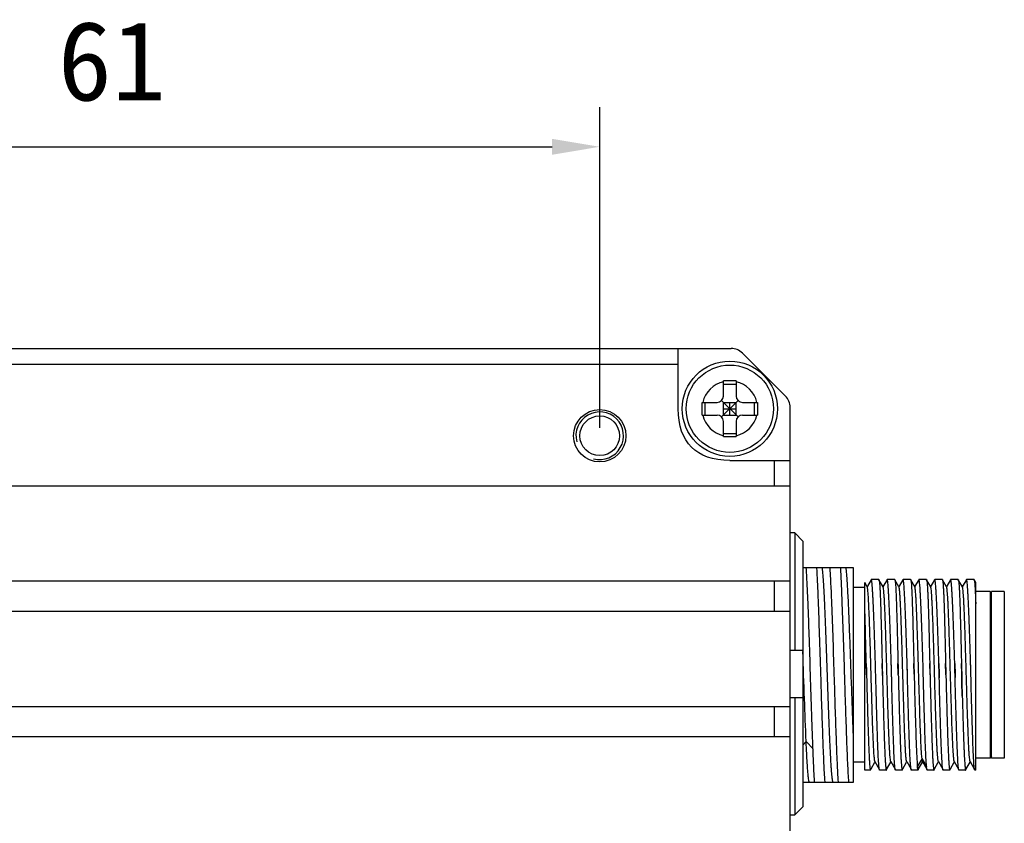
# Model space of a CAD drawing. Header units: millimetres. Extents: x 37 to 562, y 185 to 397.
# Tile 4 of 8: x 105 to 167, y 333 to 384. Entities that reach past the tile are written whole.
import ezdxf

# ---------------------------------------------------------------- set-up
doc = ezdxf.new("R2010")
doc.units = ezdxf.units.MM
doc.header["$LTSCALE"] = 32.67
doc.header["$PDMODE"] = 3
doc.header["$PDSIZE"] = 8
doc.layers.get('0').update_dxf_attribs({"linetype": 'CONTINUOUS'})
doc.layers.get('Defpoints').update_dxf_attribs({"linetype": 'CONTINUOUS'})
doc.layers.add('___SHELL', color=7, linetype='CONTINUOUS')
doc.styles.get("Standard").update_dxf_attribs({"font": 'simfang.ttf'})
doc.dimstyles.new('DIMSTYLE_1', dxfattribs={"dimtxt": 5, "dimasz": 3, "dimexe": 2.5, "dimexo": 0.5, "dimgap": 1.25, "dimtad": 1, "dimdsep": 46, "dimtxsty": 'STANDARD', "dimblk": '_FILLED', "dimblk1": '_FILLED', "dimblk2": '_FILLED', "dimcen": 0.09, "dimclrt": 256, "dimazin": 2, "dimtp": 0.3, "dimtm": 0.3, "dimtfac": 1, "dimtofl": 0, "dimtmove": 0, "dimatfit": 3, "dimldrblk": '_FILLED', "dimfxl": 1, "dimtolj": 1, "dimarcsym": 0})

# ---------------------------------------------------------------- blocks, each defined once
blk = doc.blocks.new('_FILLED')
at = {"color": 0, "linetype": 'ByBlock'}
blk.add_solid([(0, 0), (-1, 0.167), (-1, -0.167)], dxfattribs=at)
blk = doc.blocks.new('*D1')
at = {"layer": '___SHELL', "color": 0, "lineweight": -2}
for p, q in [((80.187, 358.38), (80.187, 378.58)), ((141.187, 358.38), (141.187, 378.58)), ((83.187, 376.08), (138.187, 376.08))]:
    blk.add_line(p, q, dxfattribs=at)
at = {"layer": 'Defpoints', "color": 0}
for p in [(141.187, 376.08), (80.187, 357.88), (141.187, 357.88)]:
    blk.add_point(p, dxfattribs=at)
at = {"layer": '___SHELL', "color": 0, "linetype": 'ByBlock', "lineweight": -2, "xscale": 3, "yscale": 3, "zscale": 3, "rotation": 180}
blk.add_blockref('_FILLED', (80.187, 376.08), dxfattribs=at)
at = {"layer": '___SHELL', "color": 0, "linetype": 'ByBlock', "lineweight": -2, "xscale": 3, "yscale": 3, "zscale": 3}
blk.add_blockref('_FILLED', (141.187, 376.08), dxfattribs=at)
at = {"layer": '___SHELL', "insert": (110.438, 383.996), "char_height": 5, "attachment_point": 2, "line_spacing_factor": 0.9}
blk.add_mtext('\\A1;61', dxfattribs=at)

msp = doc.modelspace()

# ---------------------------------------------------------------- linework, layer by layer
at = {"layer": '___SHELL'}
for p, q in [((66.902, 363.38), (149.473, 363.38)), ((146.137, 359.581), (146.137, 363.38)), ((152.894, 360.373), (150.18, 363.087)), ((70.337, 362.38), (146.137, 362.38)), ((148.987, 360.38), (148.987, 361.33)), ((149.787, 361.33), (149.787, 360.38)), ((148.987, 361.135), (149.787, 361.135)), ((147.637, 359.58), (147.638, 359.98)), ((147.638, 359.98), (148.587, 359.98)), ((147.832, 359.18), (147.832, 359.98)), ((148.87, 359.063), (149.904, 360.097)), ((149.904, 359.063), (148.87, 360.097)), ((148.987, 359.98), (149.787, 359.98)), ((148.987, 359.18), (148.987, 359.98)), ((149.387, 359.18), (149.387, 359.98)), ((149.787, 359.18), (149.787, 359.98)), ((150.187, 359.98), (151.137, 359.98)), ((150.943, 359.18), (150.943, 359.98)), ((151.137, 359.98), (151.137, 359.58)), ((147.638, 359.18), (147.637, 359.58)), ((148.987, 359.58), (149.787, 359.58)), ((151.137, 359.58), (151.137, 359.18)), ((153.187, 241.094), (153.187, 359.665)), ((147.638, 359.18), (148.587, 359.18)), ((148.987, 359.18), (149.787, 359.18)), ((148.987, 357.83), (148.987, 358.78)), ((149.787, 358.78), (149.787, 357.83)), ((150.187, 359.18), (151.137, 359.18)), ((148.987, 358.024), (149.787, 358.024)), ((149.387, 356.33), (153.187, 356.33)), ((152.187, 356.33), (152.187, 354.73)), ((79.023, 354.73), (153.187, 354.73)), ((153.487, 351.754), (153.187, 351.754)), ((153.487, 351.754), (153.487, 344.38)), ((153.987, 351.246), (153.487, 351.754)), ((153.987, 351.246), (153.987, 334.513)), ((157.187, 349.567), (153.987, 349.567)), ((157.187, 336.067), (157.187, 349.567)), ((158.295, 348.81), (158.056, 348.395)), ((158.782, 348.817), (158.303, 348.817)), ((159.05, 348.359), (158.789, 348.811)), ((159.295, 348.81), (159.056, 348.396)), ((159.295, 348.81), (159.293, 348.806)), ((159.303, 348.817), (159.295, 348.81)), ((159.782, 348.817), (159.303, 348.817)), ((160.05, 348.359), (159.789, 348.811)), ((160.295, 348.81), (160.056, 348.396)), ((160.295, 348.81), (160.293, 348.806)), ((160.303, 348.817), (160.295, 348.81)), ((160.782, 348.817), (160.303, 348.817)), ((161.05, 348.359), (160.789, 348.811)), ((161.295, 348.81), (161.056, 348.396)), ((161.295, 348.81), (161.293, 348.806)), ((161.303, 348.817), (161.295, 348.81)), ((161.782, 348.817), (161.303, 348.817)), ((162.05, 348.359), (161.789, 348.811)), ((162.295, 348.81), (162.055, 348.394)), ((162.782, 348.817), (162.303, 348.817)), ((163.05, 348.359), (162.789, 348.811)), ((163.295, 348.81), (163.055, 348.394)), ((163.295, 348.81), (163.293, 348.806)), ((163.303, 348.817), (163.295, 348.81)), ((163.782, 348.817), (163.303, 348.817)), ((164.05, 348.359), (163.789, 348.811)), ((164.295, 348.81), (164.055, 348.394)), ((164.295, 348.81), (164.293, 348.806)), ((164.303, 348.817), (164.295, 348.81)), ((164.782, 348.817), (164.303, 348.817)), ((164.888, 348.639), (164.789, 348.811)), ((78.791, 348.73), (153.187, 348.73)), ((152.187, 348.73), (152.187, 346.83)), ((157.887, 348.317), (157.187, 348.317)), ((157.887, 336.817), (157.887, 348.639)), ((158.05, 348.359), (157.888, 348.639)), ((158.056, 348.395), (158.042, 348.372)), ((159.056, 348.396), (159.042, 348.372)), ((160.056, 348.396), (160.042, 348.373)), ((161.056, 348.396), (161.042, 348.372)), ((162.055, 348.394), (162.042, 348.372)), ((163.055, 348.394), (163.042, 348.372)), ((164.055, 348.394), (164.042, 348.372)), ((164.887, 336.817), (164.887, 348.639)), ((165.787, 348.067), (164.887, 348.067)), ((165.787, 348.067), (165.787, 337.567)), ((165.887, 347.967), (165.787, 348.067)), ((166.687, 348.067), (165.887, 348.067)), ((165.887, 337.567), (165.887, 348.067)), ((166.687, 348.067), (166.687, 337.567)), ((78.791, 346.83), (153.187, 346.83)), ((157.932, 345.781), (157.931, 345.801)), ((153.187, 344.38), (153.987, 344.38)), ((158.004, 342.857), (157.986, 343.524)), ((159.004, 342.857), (158.986, 343.524)), ((160.004, 342.857), (159.986, 343.524)), ((160.581, 342.857), (160.564, 343.525)), ((161.004, 342.857), (160.986, 343.524)), ((161.581, 342.857), (161.564, 343.525)), ((162.004, 342.857), (161.986, 343.524)), ((162.563, 343.525), (162.581, 342.857)), ((162.581, 342.857), (162.564, 343.525)), ((163.004, 342.857), (162.986, 343.524)), ((163.563, 343.525), (163.581, 342.857)), ((164.004, 342.857), (163.986, 343.524)), ((154.472, 342.817), (154.47, 342.857)), ((155.104, 342.857), (155.106, 342.817)), ((155.972, 342.817), (155.97, 342.857)), ((156.604, 342.857), (156.606, 342.817)), ((158.004, 342.857), (158.005, 342.817)), ((158.005, 342.817), (158.004, 342.857)), ((158.582, 342.817), (158.581, 342.857)), ((158.582, 342.817), (158.581, 342.857)), ((159.006, 342.782), (159.004, 342.857)), ((159.589, 342.567), (159.581, 342.857)), ((159.583, 342.784), (159.581, 342.857)), ((159.589, 342.567), (159.582, 342.817)), ((159.589, 342.567), (159.583, 342.784)), ((160.005, 342.817), (160.004, 342.857)), ((160.005, 342.817), (160.004, 342.857)), ((160.582, 342.817), (160.581, 342.857)), ((161.004, 342.857), (161.005, 342.817)), ((161.582, 342.817), (161.581, 342.857)), ((161.582, 342.817), (161.581, 342.857)), ((161.582, 342.817), (161.581, 342.857)), ((162.005, 342.817), (162.004, 342.857)), ((162.005, 342.817), (162.004, 342.857)), ((162.587, 342.639), (162.581, 342.857)), ((162.581, 342.857), (162.582, 342.817)), ((162.581, 342.857), (162.587, 342.639)), ((162.587, 342.639), (162.582, 342.817)), ((163.005, 342.817), (163.004, 342.857)), ((163.005, 342.817), (163.004, 342.857)), ((163.587, 342.642), (163.581, 342.857)), ((163.581, 342.857), (163.587, 342.642)), ((163.587, 342.642), (163.582, 342.817)), ((164.004, 342.857), (164.009, 342.657)), ((164.009, 342.657), (164.004, 342.857)), ((164.005, 342.817), (164.016, 342.403)), ((164.009, 342.657), (164.016, 342.403)), ((164.016, 342.403), (164.009, 342.657)), ((164.582, 342.817), (164.581, 342.857)), ((164.583, 342.795), (164.581, 342.857)), ((164.589, 342.552), (164.582, 342.817)), ((164.589, 342.552), (164.583, 342.795)), ((164.04, 341.48), (164.016, 342.403)), ((164.016, 342.403), (164.018, 342.33)), ((164.018, 342.33), (164.04, 341.481)), ((153.987, 341.38), (153.187, 341.38)), ((153.487, 341.38), (153.487, 334.006)), ((164.04, 341.481), (164.047, 341.237)), ((78.791, 340.83), (153.187, 340.83)), ((152.187, 340.83), (152.187, 338.93)), ((164.047, 341.238), (164.047, 341.228)), ((164.047, 341.237), (164.047, 341.228)), ((164.047, 341.228), (164.05, 341.124)), ((164.075, 340.256), (164.076, 340.205)), ((164.076, 340.205), (164.082, 340.013)), ((164.082, 340.013), (164.082, 340.003)), ((164.082, 340.003), (164.083, 339.986)), ((78.791, 338.93), (153.187, 338.93)), ((154.197, 338.621), (153.987, 338.396)), ((154.63, 338.156), (154.197, 338.621)), ((154.63, 338.124), (154.629, 338.155)), ((158.74, 337.783), (158.736, 337.852)), ((158.74, 337.776), (158.74, 337.784)), ((165.887, 337.667), (165.787, 337.567)), ((157.887, 337.317), (157.187, 337.317)), ((158.287, 336.901), (158.526, 337.314)), ((158.526, 337.314), (158.542, 337.343)), ((158.534, 337.356), (158.807, 336.885)), ((159.287, 336.901), (159.526, 337.314)), ((159.526, 337.314), (159.542, 337.343)), ((159.534, 337.356), (159.807, 336.885)), ((160.287, 336.901), (160.526, 337.314)), ((160.526, 337.314), (160.542, 337.343)), ((160.534, 337.356), (160.807, 336.885)), ((161.5, 337.541), (161.211, 337.059)), ((161.288, 336.902), (161.527, 337.317)), ((161.785, 337.065), (161.5, 337.542)), ((161.527, 337.317), (161.542, 337.342)), ((161.534, 337.356), (161.808, 336.883)), ((162.288, 336.902), (162.527, 337.317)), ((162.527, 337.317), (162.542, 337.342)), ((162.534, 337.356), (162.807, 336.885)), ((163.288, 336.902), (163.527, 337.317)), ((163.527, 337.317), (163.542, 337.343)), ((163.534, 337.356), (163.807, 336.885)), ((164.288, 336.902), (164.527, 337.317)), ((164.527, 337.317), (164.542, 337.343)), ((164.534, 337.356), (164.795, 336.906)), ((165.787, 337.567), (164.887, 337.567)), ((166.687, 337.567), (165.887, 337.567)), ((158.253, 336.817), (157.887, 336.817)), ((158.261, 336.856), (158.287, 336.901)), ((159.253, 336.817), (158.831, 336.817)), ((159.261, 336.856), (159.287, 336.901)), ((160.253, 336.817), (159.831, 336.817)), ((160.261, 336.856), (160.287, 336.901)), ((161.253, 336.817), (160.831, 336.817)), ((161.261, 336.856), (161.288, 336.902)), ((161.276, 336.881), (161.277, 336.883)), ((161.276, 336.881), (161.277, 336.883)), ((162.253, 336.817), (161.831, 336.817)), ((162.263, 336.859), (162.288, 336.902)), ((163.253, 336.817), (162.831, 336.817)), ((163.261, 336.856), (163.288, 336.902)), ((164.253, 336.817), (163.831, 336.817)), ((164.261, 336.856), (164.288, 336.902)), ((164.795, 336.906), (164.807, 336.885)), ((164.887, 336.817), (164.831, 336.817)), ((153.987, 336.067), (155.366, 336.067)), ((155.369, 336.067), (156.866, 336.067)), ((156.869, 336.067), (157.187, 336.067)), ((153.487, 334.006), (153.987, 334.513)), ((153.187, 334.006), (153.487, 334.006))]:
    msp.add_line(p, q, dxfattribs=at)
for centre, radius in [((149.387, 359.58), 3), ((149.387, 359.58), 2.75), ((141.187, 357.88), 1.65), ((141.187, 357.88), 1.25)]:
    msp.add_circle(centre, radius, dxfattribs=at)
for centre, radius, start, end in [((149.473, 362.38), 1, 45, 90), ((149.387, 359.58), 1.75, 103.21298, 166.78702), ((149.387, 133.384), 227.946, 89.89946, 90.10054), ((149.387, 359.58), 1.75, 13.21298, 76.78702), ((148.587, 360.38), 0.4, 270, 360), ((150.187, 360.38), 0.4, 180, 270), ((152.187, 359.665), 1, 0, 45), ((141.187, 357.88), 1.5, 255, 195), ((149.387, 359.58), 1.75, 193.21298, 256.78702), ((148.587, 358.78), 0.4, 0, 90), ((149.387, 359.58), 1.75, 283.21298, 346.78702), ((150.187, 358.78), 0.4, 90, 180), ((149.387, 585.776), 227.946, 269.89946, 270.10054), ((166.47, 337.496), 4.705, 185.37677, 185.74622)]:
    msp.add_arc(centre, radius, start, end, dxfattribs=at)
msp.add_open_spline([(149.387, 356.33), (147.264, 356.33), (146.137, 357.457), (146.137, 359.581)], degree=3, dxfattribs=at)
for points, knots in [([(154.312, 347.534), (154.295, 347.917), (154.263, 348.595), (154.224, 349.272), (154.202, 349.567)], [0, 0, 0, 0, 0.564313, 1, 1, 1, 1]), ([(154.853, 349.567), (154.871, 349.272), (154.905, 348.594), (154.932, 347.917), (154.946, 347.534)], [0, 0, 0, 0, 0.435637, 1, 1, 1, 1]), ([(155.885, 336.067), (155.875, 336.098), (155.86, 336.18), (155.84, 336.328), (155.819, 336.528), (155.799, 336.776), (155.778, 337.073), (155.748, 337.556), (155.712, 338.26), (155.671, 339.206), (155.63, 340.266), (155.588, 341.408), (155.547, 342.594), (155.505, 343.789), (155.464, 344.955), (155.422, 346.056), (155.38, 347.056), (155.34, 347.925), (155.298, 348.635), (155.263, 349.117), (155.233, 349.408), (155.217, 349.52), (155.208, 349.567)], [0, 0, 0, 0, 0.007291, 0.018387, 0.033222, 0.051714, 0.073761, 0.099179, 0.159209, 0.229972, 0.309299, 0.39465, 0.483404, 0.572772, 0.659963, 0.742242, 0.817063, 0.882071, 0.935239, 0.974948, 0.989354, 1, 1, 1, 1]), ([(155.812, 347.534), (155.795, 347.917), (155.763, 348.595), (155.723, 349.272), (155.702, 349.567)], [0, 0, 0, 0, 0.564308, 1, 1, 1, 1]), ([(156.353, 349.567), (156.372, 349.272), (156.405, 348.594), (156.432, 347.917), (156.446, 347.534)], [0, 0, 0, 0, 0.435637, 1, 1, 1, 1]), ([(157.187, 338.843), (157.166, 339.342), (157.125, 340.394), (157.066, 342.015), (157.009, 343.688), (156.959, 345.069), (156.919, 346.121), (156.889, 346.841), (156.859, 347.499), (156.83, 348.084), (156.801, 348.587), (156.772, 349), (156.743, 349.317), (156.721, 349.495), (156.708, 349.567)], [0, 0, 0, 0, 0.139627, 0.293936, 0.453242, 0.607612, 0.679907, 0.747402, 0.809051, 0.863892, 0.91108, 0.949848, 0.979598, 1, 1, 1, 1]), ([(158.295, 348.81), (158.294, 348.808), (158.291, 348.801), (158.288, 348.792), (158.286, 348.785)], [0, 0, 0, 0, 0.191801, 1, 1, 1, 1]), ([(158.303, 348.817), (158.303, 348.817), (158.299, 348.816), (158.297, 348.812), (158.295, 348.81)], [0, 0, 0, 0, 0.18806, 1, 1, 1, 1]), ([(158.564, 343.525), (158.553, 343.879), (158.531, 344.57), (158.499, 345.564), (158.471, 346.342), (158.448, 346.912), (158.432, 347.29), (158.415, 347.632), (158.399, 347.934), (158.383, 348.194), (158.368, 348.41), (158.354, 348.561), (158.343, 348.659), (158.335, 348.714), (158.328, 348.757), (158.32, 348.789), (158.314, 348.807), (158.307, 348.817), (158.303, 348.817)], [0, 0, 0, 0, 0.200704, 0.390431, 0.562954, 0.640966, 0.712608, 0.777294, 0.834493, 0.883736, 0.924623, 0.956833, 0.969605, 0.980125, 0.988381, 0.994374, 0.998153, 1, 1, 1, 1]), ([(158.782, 348.817), (158.783, 348.817), (158.786, 348.816), (158.788, 348.813), (158.789, 348.811)], [0, 0, 0, 0, 0.189442, 1, 1, 1, 1]), ([(158.789, 348.811), (158.792, 348.806), (158.797, 348.79), (158.803, 348.761), (158.809, 348.721), (158.819, 348.644), (158.83, 348.52), (158.842, 348.339), (158.854, 348.114), (158.866, 347.849), (158.878, 347.545), (158.895, 347.068), (158.915, 346.394), (158.939, 345.508), (158.962, 344.539), (158.978, 343.868), (158.986, 343.524)], [0, 0, 0, 0, 0.003495, 0.009086, 0.016816, 0.026691, 0.052811, 0.087276, 0.129828, 0.180151, 0.237852, 0.302494, 0.450533, 0.619702, 0.804759, 1, 1, 1, 1]), ([(159.564, 343.525), (159.553, 343.879), (159.532, 344.57), (159.504, 345.416), (159.481, 346.057), (159.465, 346.499), (159.448, 346.912), (159.432, 347.29), (159.416, 347.632), (159.399, 347.934), (159.383, 348.194), (159.368, 348.41), (159.354, 348.561), (159.343, 348.659), (159.335, 348.714), (159.328, 348.757), (159.32, 348.789), (159.314, 348.807), (159.306, 348.817), (159.303, 348.817)], [0, 0, 0, 0, 0.200706, 0.390422, 0.479204, 0.562944, 0.640955, 0.712595, 0.77728, 0.834477, 0.88372, 0.924608, 0.956815, 0.969585, 0.980105, 0.98836, 0.994357, 0.998145, 1, 1, 1, 1]), ([(159.782, 348.817), (159.783, 348.817), (159.786, 348.816), (159.788, 348.813), (159.789, 348.811)], [0, 0, 0, 0, 0.189584, 1, 1, 1, 1]), ([(159.789, 348.811), (159.792, 348.806), (159.797, 348.79), (159.803, 348.761), (159.809, 348.721), (159.819, 348.644), (159.83, 348.52), (159.842, 348.339), (159.854, 348.115), (159.866, 347.849), (159.878, 347.545), (159.895, 347.068), (159.915, 346.394), (159.939, 345.509), (159.962, 344.539), (159.978, 343.868), (159.986, 343.524)], [0, 0, 0, 0, 0.00349, 0.009077, 0.016802, 0.026673, 0.052787, 0.087246, 0.129795, 0.180115, 0.237816, 0.302457, 0.4505, 0.619678, 0.804746, 1, 1, 1, 1]), ([(160.564, 343.525), (160.553, 343.879), (160.532, 344.57), (160.504, 345.416), (160.481, 346.057), (160.465, 346.499), (160.448, 346.912), (160.432, 347.29), (160.415, 347.632), (160.399, 347.934), (160.383, 348.194), (160.368, 348.41), (160.354, 348.561), (160.343, 348.659), (160.335, 348.714), (160.328, 348.757), (160.32, 348.789), (160.314, 348.807), (160.307, 348.817), (160.303, 348.817)], [0, 0, 0, 0, 0.200706, 0.390423, 0.479205, 0.562944, 0.640955, 0.712597, 0.777281, 0.834478, 0.88372, 0.92461, 0.956818, 0.969589, 0.980105, 0.98836, 0.994356, 0.99814, 1, 1, 1, 1]), ([(160.782, 348.817), (160.783, 348.817), (160.786, 348.816), (160.788, 348.813), (160.789, 348.811)], [0, 0, 0, 0, 0.189657, 1, 1, 1, 1]), ([(160.789, 348.811), (160.792, 348.806), (160.797, 348.79), (160.803, 348.761), (160.809, 348.721), (160.819, 348.644), (160.83, 348.521), (160.842, 348.339), (160.854, 348.115), (160.866, 347.849), (160.878, 347.545), (160.895, 347.068), (160.915, 346.395), (160.939, 345.509), (160.962, 344.539), (160.978, 343.868), (160.986, 343.524)], [0, 0, 0, 0, 0.003486, 0.00907, 0.016792, 0.02666, 0.052769, 0.087224, 0.12977, 0.180088, 0.237788, 0.302429, 0.450475, 0.619659, 0.804736, 1, 1, 1, 1]), ([(161.564, 343.525), (161.553, 343.879), (161.532, 344.57), (161.499, 345.564), (161.471, 346.342), (161.448, 346.912), (161.432, 347.29), (161.415, 347.632), (161.399, 347.934), (161.383, 348.194), (161.368, 348.41), (161.354, 348.561), (161.343, 348.659), (161.335, 348.714), (161.328, 348.757), (161.32, 348.789), (161.314, 348.807), (161.307, 348.817), (161.303, 348.817)], [0, 0, 0, 0, 0.200707, 0.390424, 0.562945, 0.640956, 0.712599, 0.777283, 0.834481, 0.883722, 0.924612, 0.956821, 0.969592, 0.980109, 0.988362, 0.994357, 0.99814, 1, 1, 1, 1]), ([(161.782, 348.817), (161.783, 348.817), (161.786, 348.816), (161.788, 348.813), (161.789, 348.811)], [0, 0, 0, 0, 0.188604, 1, 1, 1, 1]), ([(161.789, 348.811), (161.792, 348.806), (161.797, 348.79), (161.803, 348.761), (161.809, 348.721), (161.819, 348.644), (161.83, 348.52), (161.842, 348.339), (161.854, 348.114), (161.866, 347.849), (161.879, 347.544), (161.891, 347.203), (161.902, 346.828), (161.919, 346.269), (161.939, 345.508), (161.962, 344.539), (161.978, 343.868), (161.986, 343.524)], [0, 0, 0, 0, 0.003497, 0.009094, 0.016829, 0.026704, 0.052826, 0.08729, 0.129846, 0.180168, 0.237871, 0.30251, 0.373585, 0.450548, 0.619713, 0.804764, 1, 1, 1, 1]), ([(162.295, 348.81), (162.294, 348.808), (162.29, 348.8), (162.288, 348.792), (162.286, 348.785)], [0, 0, 0, 0, 0.191581, 1, 1, 1, 1]), ([(162.303, 348.817), (162.302, 348.817), (162.299, 348.816), (162.297, 348.812), (162.295, 348.81)], [0, 0, 0, 0, 0.189485, 1, 1, 1, 1]), ([(162.564, 343.525), (162.553, 343.879), (162.532, 344.57), (162.499, 345.564), (162.471, 346.342), (162.448, 346.912), (162.432, 347.29), (162.415, 347.632), (162.399, 347.934), (162.383, 348.194), (162.368, 348.41), (162.354, 348.561), (162.343, 348.659), (162.335, 348.714), (162.328, 348.757), (162.32, 348.789), (162.314, 348.807), (162.306, 348.817), (162.303, 348.817)], [0, 0, 0, 0, 0.200699, 0.390423, 0.562941, 0.640951, 0.712593, 0.777277, 0.834473, 0.883715, 0.924604, 0.956813, 0.969583, 0.9801, 0.988353, 0.994349, 0.998136, 1, 1, 1, 1]), ([(162.782, 348.817), (162.783, 348.817), (162.786, 348.816), (162.787, 348.813), (162.789, 348.811)], [0, 0, 0, 0, 0.189225, 1, 1, 1, 1]), ([(162.789, 348.811), (162.792, 348.806), (162.797, 348.79), (162.803, 348.761), (162.809, 348.721), (162.819, 348.645), (162.83, 348.521), (162.842, 348.339), (162.854, 348.115), (162.866, 347.85), (162.879, 347.545), (162.891, 347.204), (162.902, 346.829), (162.919, 346.269), (162.939, 345.509), (162.962, 344.539), (162.978, 343.868), (162.986, 343.524)], [0, 0, 0, 0, 0.003482, 0.009065, 0.016787, 0.026649, 0.052752, 0.0872, 0.129744, 0.180058, 0.237758, 0.302398, 0.373477, 0.450448, 0.619639, 0.804724, 1, 1, 1, 1]), ([(163.564, 343.525), (163.553, 343.879), (163.532, 344.57), (163.499, 345.564), (163.471, 346.342), (163.448, 346.912), (163.432, 347.29), (163.415, 347.632), (163.399, 347.934), (163.383, 348.194), (163.368, 348.41), (163.354, 348.561), (163.343, 348.659), (163.335, 348.714), (163.328, 348.757), (163.32, 348.789), (163.314, 348.807), (163.307, 348.817), (163.303, 348.817)], [0, 0, 0, 0, 0.200707, 0.390424, 0.562946, 0.640958, 0.712599, 0.777284, 0.834481, 0.883723, 0.924613, 0.956821, 0.969592, 0.980111, 0.988364, 0.994357, 0.998141, 1, 1, 1, 1]), ([(163.782, 348.817), (163.783, 348.817), (163.786, 348.816), (163.788, 348.813), (163.789, 348.811)], [0, 0, 0, 0, 0.189697, 1, 1, 1, 1]), ([(163.789, 348.811), (163.792, 348.806), (163.797, 348.79), (163.803, 348.761), (163.809, 348.721), (163.819, 348.644), (163.83, 348.521), (163.842, 348.339), (163.854, 348.115), (163.866, 347.849), (163.878, 347.545), (163.895, 347.068), (163.915, 346.395), (163.939, 345.509), (163.962, 344.539), (163.978, 343.868), (163.986, 343.524)], [0, 0, 0, 0, 0.003485, 0.009066, 0.016787, 0.026654, 0.05276, 0.087214, 0.129758, 0.180075, 0.237775, 0.302416, 0.450464, 0.61965, 0.804731, 1, 1, 1, 1]), ([(164.564, 343.525), (164.553, 343.88), (164.532, 344.57), (164.499, 345.565), (164.471, 346.343), (164.448, 346.912), (164.432, 347.29), (164.415, 347.632), (164.399, 347.934), (164.383, 348.194), (164.368, 348.41), (164.354, 348.561), (164.343, 348.659), (164.335, 348.714), (164.328, 348.757), (164.32, 348.789), (164.314, 348.807), (164.307, 348.817), (164.303, 348.817)], [0, 0, 0, 0, 0.20071, 0.390429, 0.562952, 0.640964, 0.712604, 0.77729, 0.834487, 0.883729, 0.924617, 0.956825, 0.969598, 0.980118, 0.98837, 0.994361, 0.998143, 1, 1, 1, 1]), ([(164.782, 348.817), (164.783, 348.817), (164.786, 348.816), (164.788, 348.813), (164.789, 348.811)], [0, 0, 0, 0, 0.189114, 1, 1, 1, 1]), ([(164.789, 348.811), (164.792, 348.806), (164.797, 348.791), (164.803, 348.763), (164.809, 348.724), (164.818, 348.651), (164.828, 348.534), (164.841, 348.361), (164.853, 348.148), (164.864, 347.895), (164.876, 347.606), (164.883, 347.401), (164.887, 347.292)], [0, 0, 0, 0, 0.011775, 0.030426, 0.056096, 0.088803, 0.175171, 0.289005, 0.429507, 0.595671, 0.786297, 1, 1, 1, 1]), ([(158.534, 337.356), (158.531, 337.362), (158.525, 337.379), (158.518, 337.411), (158.511, 337.455), (158.5, 337.538), (158.487, 337.671), (158.472, 337.866), (158.458, 338.106), (158.443, 338.388), (158.428, 338.711), (158.401, 339.365), (158.365, 340.404), (158.321, 341.844), (158.285, 343.116), (158.255, 344.145), (158.233, 344.887), (158.21, 345.589), (158.188, 346.234), (158.166, 346.812), (158.143, 347.309), (158.124, 347.668), (158.108, 347.908), (158.097, 348.05), (158.086, 348.166), (158.075, 348.255), (158.065, 348.312), (158.057, 348.343), (158.053, 348.355), (158.05, 348.359)], [0, 0, 0, 0, 0.00187, 0.004815, 0.008857, 0.013995, 0.027531, 0.045311, 0.067178, 0.092947, 0.122386, 0.15523, 0.271091, 0.405426, 0.547392, 0.617657, 0.685535, 0.749646, 0.808706, 0.861497, 0.90696, 0.944195, 0.959469, 0.972412, 0.982974, 0.991109, 0.996781, 0.998691, 1, 1, 1, 1]), ([(159.534, 337.356), (159.531, 337.362), (159.525, 337.379), (159.518, 337.411), (159.511, 337.455), (159.5, 337.538), (159.487, 337.671), (159.472, 337.866), (159.458, 338.105), (159.443, 338.388), (159.428, 338.711), (159.413, 339.072), (159.398, 339.466), (159.377, 340.05), (159.352, 340.837), (159.322, 341.828), (159.292, 342.857), (159.263, 343.885), (159.233, 344.877), (159.208, 345.663), (159.187, 346.247), (159.172, 346.642), (159.157, 347.003), (159.142, 347.326), (159.127, 347.609), (159.112, 347.849), (159.098, 348.044), (159.085, 348.177), (159.074, 348.26), (159.067, 348.304), (159.059, 348.336), (159.054, 348.353), (159.05, 348.359)], [0, 0, 0, 0, 0.00187, 0.004817, 0.008861, 0.014, 0.027525, 0.045294, 0.067165, 0.09294, 0.122373, 0.15521, 0.191166, 0.229909, 0.314317, 0.405422, 0.499927, 0.594434, 0.685548, 0.769965, 0.808716, 0.844687, 0.877531, 0.906968, 0.932756, 0.95465, 0.972426, 0.985953, 0.991099, 0.995154, 0.998117, 1, 1, 1, 1]), ([(160.534, 337.356), (160.531, 337.362), (160.525, 337.38), (160.518, 337.411), (160.511, 337.456), (160.5, 337.539), (160.487, 337.672), (160.472, 337.867), (160.457, 338.107), (160.443, 338.39), (160.428, 338.713), (160.407, 339.216), (160.381, 339.921), (160.352, 340.84), (160.322, 341.831), (160.292, 342.859), (160.263, 343.887), (160.233, 344.878), (160.203, 345.797), (160.178, 346.501), (160.157, 347.004), (160.142, 347.327), (160.127, 347.609), (160.112, 347.849), (160.098, 348.044), (160.085, 348.177), (160.074, 348.26), (160.067, 348.304), (160.059, 348.336), (160.054, 348.353), (160.05, 348.359)], [0, 0, 0, 0, 0.001881, 0.004843, 0.008905, 0.014066, 0.02763, 0.045418, 0.067304, 0.093107, 0.122567, 0.155413, 0.230128, 0.314546, 0.405644, 0.500137, 0.594621, 0.685707, 0.770096, 0.844781, 0.877622, 0.907041, 0.932803, 0.954686, 0.972467, 0.985982, 0.991116, 0.995161, 0.998117, 1, 1, 1, 1]), ([(161.5, 337.542), (161.488, 337.653), (161.467, 337.929), (161.44, 338.416), (161.414, 339.04), (161.386, 339.783), (161.359, 340.623), (161.331, 341.531), (161.303, 342.481), (161.275, 343.443), (161.248, 344.386), (161.22, 345.282), (161.192, 346.103), (161.169, 346.727), (161.149, 347.17), (161.135, 347.454), (161.122, 347.701), (161.108, 347.911), (161.094, 348.082), (161.082, 348.198), (161.072, 348.271), (161.065, 348.31), (161.059, 348.338), (161.053, 348.353), (161.05, 348.359)], [0, 0, 0, 0, 0.03116, 0.076586, 0.134924, 0.204317, 0.28266, 0.367474, 0.456151, 0.545917, 0.633978, 0.717611, 0.794189, 0.86136, 0.890747, 0.917012, 0.939966, 0.959442, 0.975278, 0.987349, 0.991947, 0.995583, 0.998261, 1, 1, 1, 1]), ([(162.534, 337.356), (162.531, 337.362), (162.525, 337.38), (162.518, 337.411), (162.511, 337.455), (162.5, 337.538), (162.487, 337.672), (162.472, 337.867), (162.457, 338.106), (162.443, 338.389), (162.428, 338.712), (162.407, 339.215), (162.382, 339.92), (162.351, 340.838), (162.322, 341.829), (162.293, 342.858), (162.263, 343.886), (162.233, 344.877), (162.204, 345.795), (162.178, 346.5), (162.157, 347.003), (162.142, 347.326), (162.127, 347.608), (162.113, 347.848), (162.098, 348.043), (162.086, 348.176), (162.075, 348.259), (162.067, 348.303), (162.06, 348.335), (162.054, 348.352), (162.05, 348.358)], [0, 0, 0, 0, 0.001884, 0.004841, 0.008892, 0.014037, 0.027581, 0.045376, 0.067252, 0.093026, 0.122473, 0.155326, 0.230017, 0.314425, 0.405519, 0.500011, 0.594505, 0.685589, 0.769974, 0.844675, 0.877546, 0.907012, 0.932771, 0.954599, 0.972349, 0.985886, 0.99104, 0.995107, 0.998088, 1, 1, 1, 1]), ([(163.535, 337.358), (163.531, 337.363), (163.525, 337.38), (163.518, 337.412), (163.511, 337.456), (163.5, 337.539), (163.488, 337.673), (163.473, 337.869), (163.459, 338.109), (163.444, 338.392), (163.428, 338.714), (163.406, 339.217), (163.382, 339.922), (163.353, 340.84), (163.323, 341.831), (163.292, 342.859), (163.264, 343.887), (163.234, 344.879), (163.208, 345.665), (163.187, 346.249), (163.172, 346.643), (163.158, 347.003), (163.143, 347.326), (163.128, 347.608), (163.113, 347.849), (163.098, 348.044), (163.085, 348.177), (163.074, 348.26), (163.067, 348.303), (163.06, 348.334), (163.055, 348.351), (163.051, 348.357)], [0, 0, 0, 0, 0.001853, 0.004781, 0.008823, 0.013987, 0.027621, 0.045501, 0.067423, 0.09319, 0.122592, 0.155397, 0.230158, 0.314652, 0.405732, 0.500226, 0.59471, 0.685802, 0.770283, 0.809015, 0.84491, 0.877691, 0.907096, 0.932886, 0.954827, 0.97268, 0.986203, 0.991298, 0.995285, 0.998177, 1, 1, 1, 1]), ([(164.535, 337.358), (164.532, 337.364), (164.527, 337.382), (164.519, 337.414), (164.512, 337.458), (164.501, 337.54), (164.487, 337.673), (164.472, 337.867), (164.457, 338.107), (164.443, 338.39), (164.429, 338.714), (164.414, 339.075), (164.399, 339.47), (164.377, 340.053), (164.351, 340.84), (164.323, 341.831), (164.294, 342.859), (164.262, 343.887), (164.233, 344.878), (164.209, 345.664), (164.188, 346.248), (164.173, 346.643), (164.157, 347.004), (164.142, 347.327), (164.127, 347.609), (164.113, 347.848), (164.099, 348.042), (164.086, 348.175), (164.075, 348.258), (164.067, 348.303), (164.06, 348.335), (164.054, 348.352), (164.05, 348.358)], [0, 0, 0, 0, 0.001903, 0.004874, 0.008928, 0.014063, 0.02755, 0.045269, 0.067142, 0.092992, 0.122515, 0.155399, 0.191346, 0.23005, 0.314423, 0.405565, 0.500064, 0.594568, 0.68563, 0.769967, 0.80871, 0.844709, 0.877609, 0.90705, 0.93275, 0.954541, 0.972273, 0.985821, 0.990994, 0.995083, 0.998082, 1, 1, 1, 1]), ([(154.47, 342.857), (154.444, 343.683), (154.407, 344.892), (154.353, 346.451), (154.326, 347.184), (154.312, 347.534)], [0, 0, 0, 0, 0.529379, 0.775462, 1, 1, 1, 1]), ([(154.946, 347.534), (154.975, 346.801), (155.03, 345.242), (155.079, 343.683), (155.104, 342.857)], [0, 0, 0, 0, 0.470619, 1, 1, 1, 1]), ([(155.97, 342.857), (155.944, 343.683), (155.896, 345.242), (155.841, 346.801), (155.812, 347.534)], [0, 0, 0, 0, 0.529385, 1, 1, 1, 1]), ([(156.446, 347.534), (156.475, 346.801), (156.53, 345.242), (156.579, 343.683), (156.604, 342.857)], [0, 0, 0, 0, 0.470619, 1, 1, 1, 1]), ([(157.931, 345.801), (157.928, 345.937), (157.914, 346.435), (157.9, 346.932), (157.887, 347.293)], [0, 0, 0, 0, 0.273662, 1, 1, 1, 1]), ([(157.986, 343.524), (157.981, 343.72), (157.963, 344.473), (157.946, 345.225), (157.932, 345.781)], [0, 0, 0, 0, 0.261061, 1, 1, 1, 1]), ([(154.197, 338.621), (154.157, 339.516), (154.088, 341.404), (154.023, 343.292), (153.987, 344.286)], [0, 0, 0, 0, 0.474006, 1, 1, 1, 1]), ([(157.986, 343.524), (157.987, 343.469), (157.994, 343.246), (157.999, 343.024), (158.004, 342.857)], [0, 0, 0, 0, 0.249248, 1, 1, 1, 1]), ([(158.581, 342.857), (158.578, 342.969), (158.572, 343.191), (158.567, 343.414), (158.564, 343.525)], [0, 0, 0, 0, 0.500874, 1, 1, 1, 1]), ([(158.581, 342.857), (158.58, 342.913), (158.574, 343.136), (158.569, 343.358), (158.564, 343.525)], [0, 0, 0, 0, 0.250604, 1, 1, 1, 1]), ([(158.986, 343.524), (158.987, 343.469), (158.994, 343.246), (158.999, 343.024), (159.004, 342.857)], [0, 0, 0, 0, 0.249248, 1, 1, 1, 1]), ([(159.581, 342.857), (159.578, 342.969), (159.572, 343.191), (159.567, 343.414), (159.564, 343.525)], [0, 0, 0, 0, 0.500874, 1, 1, 1, 1]), ([(159.581, 342.857), (159.579, 342.913), (159.574, 343.136), (159.569, 343.358), (159.564, 343.525)], [0, 0, 0, 0, 0.250472, 1, 1, 1, 1]), ([(159.986, 343.524), (159.987, 343.469), (159.994, 343.246), (159.999, 343.024), (160.004, 342.857)], [0, 0, 0, 0, 0.249248, 1, 1, 1, 1]), ([(160.581, 342.857), (160.58, 342.913), (160.574, 343.136), (160.568, 343.358), (160.564, 343.525)], [0, 0, 0, 0, 0.250609, 1, 1, 1, 1]), ([(160.986, 343.524), (160.987, 343.469), (160.994, 343.246), (160.999, 343.024), (161.004, 342.857)], [0, 0, 0, 0, 0.249248, 1, 1, 1, 1]), ([(161.581, 342.857), (161.579, 342.913), (161.574, 343.136), (161.568, 343.358), (161.564, 343.525)], [0, 0, 0, 0, 0.250594, 1, 1, 1, 1]), ([(161.986, 343.524), (161.989, 343.413), (161.995, 343.191), (162.001, 342.969), (162.004, 342.857)], [0, 0, 0, 0, 0.499129, 1, 1, 1, 1]), ([(162.986, 343.524), (162.987, 343.469), (162.994, 343.246), (162.999, 343.024), (163.004, 342.857)], [0, 0, 0, 0, 0.249248, 1, 1, 1, 1]), ([(163.581, 342.857), (163.578, 342.969), (163.572, 343.191), (163.567, 343.414), (163.564, 343.525)], [0, 0, 0, 0, 0.500874, 1, 1, 1, 1]), ([(163.986, 343.524), (163.987, 343.469), (163.994, 343.246), (163.999, 343.024), (164.004, 342.857)], [0, 0, 0, 0, 0.249248, 1, 1, 1, 1]), ([(164.581, 342.857), (164.578, 342.969), (164.572, 343.191), (164.567, 343.414), (164.564, 343.525)], [0, 0, 0, 0, 0.500874, 1, 1, 1, 1]), ([(164.581, 342.857), (164.579, 342.913), (164.574, 343.136), (164.569, 343.358), (164.564, 343.525)], [0, 0, 0, 0, 0.250469, 1, 1, 1, 1]), ([(154.629, 338.155), (154.615, 338.505), (154.588, 339.238), (154.535, 340.792), (154.497, 341.995), (154.472, 342.817)], [0, 0, 0, 0, 0.225233, 0.471492, 1, 1, 1, 1]), ([(155.106, 342.817), (155.127, 342.133), (155.168, 340.816), (155.231, 338.964), (155.292, 337.397), (155.339, 336.464), (155.366, 336.067)], [0, 0, 0, 0, 0.303855, 0.585165, 0.823083, 1, 1, 1, 1]), ([(156.232, 336.067), (156.205, 336.464), (156.158, 337.397), (156.097, 338.964), (156.035, 340.816), (155.993, 342.133), (155.972, 342.817)], [0, 0, 0, 0, 0.176919, 0.41484, 0.696149, 1, 1, 1, 1]), ([(156.606, 342.817), (156.627, 342.133), (156.668, 340.816), (156.731, 338.964), (156.785, 337.577), (156.83, 336.644), (156.853, 336.246), (156.866, 336.067)], [0, 0, 0, 0, 0.303853, 0.585161, 0.82308, 0.920105, 1, 1, 1, 1]), ([(158.005, 342.817), (158.015, 342.427), (158.035, 341.661), (158.061, 340.718), (158.082, 339.997), (158.098, 339.494), (158.113, 339.023), (158.128, 338.588), (158.144, 338.194), (158.159, 337.844), (158.174, 337.542), (158.189, 337.291), (158.203, 337.115), (158.214, 337.001), (158.221, 336.937), (158.229, 336.886), (158.237, 336.849), (158.242, 336.828), (158.25, 336.817), (158.253, 336.817)], [0, 0, 0, 0, 0.194803, 0.382126, 0.470716, 0.554775, 0.633497, 0.706123, 0.771958, 0.830367, 0.880793, 0.922754, 0.955855, 0.968985, 0.979797, 0.988272, 0.994407, 0.998235, 1, 1, 1, 1]), ([(158.653, 340.235), (158.647, 340.441), (158.622, 341.301), (158.599, 342.162), (158.582, 342.817)], [0, 0, 0, 0, 0.238999, 1, 1, 1, 1]), ([(159.005, 342.817), (159.015, 342.427), (159.035, 341.661), (159.061, 340.718), (159.082, 339.997), (159.098, 339.494), (159.113, 339.023), (159.128, 338.588), (159.144, 338.194), (159.159, 337.844), (159.174, 337.542), (159.189, 337.291), (159.203, 337.115), (159.214, 337.001), (159.221, 336.937), (159.229, 336.886), (159.237, 336.849), (159.242, 336.828), (159.25, 336.817), (159.253, 336.817)], [0, 0, 0, 0, 0.194802, 0.382126, 0.470715, 0.554775, 0.633497, 0.706124, 0.771958, 0.830368, 0.880794, 0.922756, 0.955857, 0.968988, 0.979799, 0.988274, 0.994408, 0.998236, 1, 1, 1, 1]), ([(159.802, 336.913), (159.797, 336.95), (159.787, 337.038), (159.768, 337.267), (159.745, 337.65), (159.72, 338.217), (159.694, 338.914), (159.668, 339.722), (159.631, 340.952), (159.606, 341.91), (159.589, 342.567)], [0, 0, 0, 0, 0.019809, 0.046858, 0.121916, 0.223104, 0.347569, 0.491788, 0.651675, 1, 1, 1, 1]), ([(160.005, 342.817), (160.015, 342.427), (160.035, 341.661), (160.061, 340.718), (160.082, 339.997), (160.098, 339.494), (160.113, 339.023), (160.128, 338.588), (160.144, 338.194), (160.159, 337.844), (160.174, 337.542), (160.189, 337.291), (160.203, 337.115), (160.214, 337.001), (160.221, 336.937), (160.229, 336.886), (160.237, 336.849), (160.242, 336.828), (160.25, 336.817), (160.253, 336.817)], [0, 0, 0, 0, 0.194803, 0.382126, 0.470716, 0.554775, 0.633497, 0.706124, 0.771958, 0.830368, 0.880793, 0.922754, 0.955855, 0.968986, 0.979797, 0.988272, 0.994407, 0.998236, 1, 1, 1, 1]), ([(160.655, 340.145), (160.649, 340.357), (160.624, 341.247), (160.6, 342.138), (160.582, 342.817)], [0, 0, 0, 0, 0.238133, 1, 1, 1, 1]), ([(161.005, 342.817), (161.022, 342.175), (161.046, 341.234), (161.081, 340.019), (161.107, 339.203), (161.132, 338.483), (161.157, 337.878), (161.182, 337.405), (161.2, 337.136), (161.211, 337.025)], [0, 0, 0, 0, 0.332252, 0.487309, 0.62941, 0.75478, 0.86009, 0.942551, 1, 1, 1, 1]), ([(161.659, 340.022), (161.652, 340.242), (161.625, 341.174), (161.601, 342.106), (161.582, 342.817)], [0, 0, 0, 0, 0.236904, 1, 1, 1, 1]), ([(162.005, 342.817), (162.015, 342.427), (162.035, 341.661), (162.061, 340.718), (162.082, 339.997), (162.098, 339.494), (162.113, 339.023), (162.128, 338.588), (162.144, 338.194), (162.159, 337.844), (162.174, 337.542), (162.189, 337.291), (162.203, 337.115), (162.214, 337.001), (162.221, 336.937), (162.229, 336.886), (162.237, 336.849), (162.242, 336.828), (162.25, 336.817), (162.253, 336.817)], [0, 0, 0, 0, 0.194803, 0.382126, 0.470716, 0.554776, 0.633497, 0.706124, 0.771959, 0.830368, 0.880794, 0.922756, 0.955857, 0.968988, 0.9798, 0.988274, 0.994409, 0.998237, 1, 1, 1, 1]), ([(162.802, 336.916), (162.796, 336.953), (162.786, 337.043), (162.767, 337.276), (162.745, 337.665), (162.719, 338.24), (162.693, 338.947), (162.666, 339.765), (162.63, 341.008), (162.604, 341.976), (162.587, 342.639)], [0, 0, 0, 0, 0.019932, 0.047114, 0.122452, 0.223907, 0.348575, 0.492877, 0.652665, 1, 1, 1, 1]), ([(163.005, 342.817), (163.015, 342.427), (163.035, 341.661), (163.061, 340.718), (163.082, 339.997), (163.098, 339.494), (163.113, 339.023), (163.128, 338.588), (163.144, 338.194), (163.159, 337.844), (163.174, 337.542), (163.189, 337.291), (163.203, 337.115), (163.214, 337.001), (163.221, 336.937), (163.229, 336.886), (163.237, 336.849), (163.242, 336.828), (163.25, 336.817), (163.253, 336.817)], [0, 0, 0, 0, 0.194803, 0.382126, 0.470715, 0.554775, 0.633497, 0.706123, 0.771958, 0.830367, 0.880793, 0.922754, 0.955855, 0.968985, 0.979797, 0.988272, 0.994407, 0.998235, 1, 1, 1, 1]), ([(163.802, 336.916), (163.796, 336.954), (163.786, 337.043), (163.767, 337.276), (163.744, 337.665), (163.719, 338.241), (163.692, 338.948), (163.666, 339.767), (163.63, 341.01), (163.604, 341.979), (163.587, 342.642)], [0, 0, 0, 0, 0.019944, 0.047138, 0.122497, 0.223966, 0.348643, 0.492944, 0.652722, 1, 1, 1, 1]), ([(164.798, 336.945), (164.786, 337.038), (164.767, 337.277), (164.742, 337.707), (164.717, 338.276), (164.692, 338.968), (164.666, 339.765), (164.631, 340.971), (164.606, 341.91), (164.589, 342.552)], [0, 0, 0, 0, 0.050477, 0.12793, 0.230301, 0.354826, 0.498137, 0.656345, 1, 1, 1, 1]), ([(164.05, 341.124), (164.052, 341.05), (164.06, 340.761), (164.068, 340.472), (164.075, 340.256)], [0, 0, 0, 0, 0.255333, 1, 1, 1, 1]), ([(158.695, 338.887), (158.692, 338.991), (158.676, 339.441), (158.663, 339.891), (158.653, 340.235)], [0, 0, 0, 0, 0.232899, 1, 1, 1, 1]), ([(160.796, 336.963), (160.788, 337.023), (160.775, 337.168), (160.75, 337.545), (160.721, 338.173), (160.687, 339.089), (160.666, 339.772), (160.655, 340.145)], [0, 0, 0, 0, 0.057358, 0.136561, 0.356468, 0.649054, 1, 1, 1, 1]), ([(161.712, 338.428), (161.707, 338.547), (161.688, 339.079), (161.671, 339.61), (161.659, 340.022)], [0, 0, 0, 0, 0.225039, 1, 1, 1, 1]), ([(164.083, 339.986), (164.089, 339.758), (164.103, 339.322), (164.124, 338.703), (164.142, 338.233), (164.157, 337.897), (164.167, 337.678), (164.178, 337.482), (164.188, 337.31), (164.199, 337.163), (164.209, 337.043), (164.22, 336.948), (164.23, 336.88), (164.239, 336.84), (164.246, 336.821), (164.251, 336.817), (164.253, 336.817)], [0, 0, 0, 0, 0.215851, 0.411606, 0.583712, 0.659904, 0.729052, 0.790843, 0.845001, 0.891283, 0.929488, 0.959457, 0.981088, 0.994378, 0.998009, 1, 1, 1, 1]), ([(158.736, 337.852), (158.733, 337.928), (158.717, 338.273), (158.705, 338.618), (158.695, 338.887)], [0, 0, 0, 0, 0.221998, 1, 1, 1, 1]), ([(154.385, 336.067), (154.38, 336.083), (154.372, 336.119), (154.355, 336.214), (154.336, 336.374), (154.313, 336.611), (154.29, 336.909), (154.267, 337.263), (154.234, 337.84), (154.211, 338.298), (154.197, 338.621)], [0, 0, 0, 0, 0.018816, 0.043947, 0.113007, 0.206491, 0.323335, 0.462404, 0.622491, 1, 1, 1, 1]), ([(161.739, 337.805), (161.736, 337.852), (161.727, 338.06), (161.718, 338.268), (161.712, 338.428)], [0, 0, 0, 0, 0.229744, 1, 1, 1, 1]), ([(154.732, 336.067), (154.711, 336.365), (154.675, 337.051), (154.645, 337.737), (154.63, 338.124)], [0, 0, 0, 0, 0.435293, 1, 1, 1, 1]), ([(158.802, 336.915), (158.795, 336.96), (158.784, 337.068), (158.761, 337.354), (158.749, 337.597), (158.74, 337.776)], [0, 0, 0, 0, 0.156464, 0.376708, 1, 1, 1, 1]), ([(161.786, 337.055), (161.776, 337.16), (161.759, 337.41), (161.746, 337.66), (161.739, 337.805)], [0, 0, 0, 0, 0.419238, 1, 1, 1, 1]), ([(161.237, 336.881), (161.231, 336.904), (161.222, 336.963), (161.215, 337.023), (161.211, 337.059)], [0, 0, 0, 0, 0.391269, 1, 1, 1, 1]), ([(161.211, 337.025), (161.215, 336.995), (161.22, 336.943), (161.23, 336.878), (161.239, 336.839), (161.246, 336.821), (161.251, 336.817), (161.253, 336.817)], [0, 0, 0, 0, 0.424392, 0.731094, 0.919715, 0.971359, 1, 1, 1, 1]), ([(161.535, 337.358), (161.531, 337.364), (161.524, 337.385), (161.516, 337.423), (161.508, 337.477), (161.503, 337.518), (161.5, 337.541)], [0, 0, 0, 0, 0.127967, 0.33641, 0.62689, 1, 1, 1, 1]), ([(161.802, 336.916), (161.801, 336.924), (161.796, 336.96), (161.792, 336.997), (161.789, 337.025)], [0, 0, 0, 0, 0.216574, 1, 1, 1, 1]), ([(158.254, 336.852), (158.252, 336.851), (158.245, 336.858), (158.243, 336.864), (158.241, 336.869)], [0, 0, 0, 0, 0.334491, 1, 1, 1, 1]), ([(158.253, 336.817), (158.256, 336.817), (158.261, 336.823), (158.269, 336.845), (158.274, 336.866), (158.277, 336.883)], [0, 0, 0, 0, 0.099866, 0.290945, 1, 1, 1, 1]), ([(158.261, 336.858), (158.26, 336.857), (158.259, 336.855), (158.256, 336.852), (158.254, 336.852)], [0, 0, 0, 0, 0.328224, 1, 1, 1, 1]), ([(158.831, 336.817), (158.827, 336.817), (158.821, 336.826), (158.815, 336.845), (158.808, 336.876), (158.804, 336.901), (158.802, 336.915)], [0, 0, 0, 0, 0.090541, 0.28036, 0.582807, 1, 1, 1, 1]), ([(159.249, 336.853), (159.246, 336.855), (159.243, 336.863), (159.235, 336.886), (159.231, 336.907), (159.229, 336.922)], [0, 0, 0, 0, 0.138013, 0.348672, 1, 1, 1, 1]), ([(159.261, 336.856), (159.259, 336.853), (159.256, 336.848), (159.25, 336.851), (159.249, 336.853)], [0, 0, 0, 0, 0.562619, 1, 1, 1, 1]), ([(159.253, 336.817), (159.256, 336.817), (159.261, 336.823), (159.269, 336.845), (159.274, 336.867), (159.277, 336.883)], [0, 0, 0, 0, 0.099755, 0.290825, 1, 1, 1, 1]), ([(159.831, 336.817), (159.827, 336.817), (159.821, 336.826), (159.815, 336.844), (159.808, 336.875), (159.804, 336.899), (159.802, 336.913)], [0, 0, 0, 0, 0.090905, 0.280753, 0.583061, 1, 1, 1, 1]), ([(160.254, 336.852), (160.252, 336.851), (160.245, 336.857), (160.243, 336.864), (160.242, 336.869)], [0, 0, 0, 0, 0.333976, 1, 1, 1, 1]), ([(160.253, 336.817), (160.256, 336.817), (160.261, 336.823), (160.269, 336.845), (160.274, 336.866), (160.277, 336.883)], [0, 0, 0, 0, 0.099823, 0.290894, 1, 1, 1, 1]), ([(160.261, 336.858), (160.26, 336.857), (160.259, 336.855), (160.256, 336.852), (160.254, 336.852)], [0, 0, 0, 0, 0.327332, 1, 1, 1, 1]), ([(160.802, 336.914), (160.802, 336.918), (160.799, 336.934), (160.797, 336.95), (160.796, 336.963)], [0, 0, 0, 0, 0.231588, 1, 1, 1, 1]), ([(160.831, 336.817), (160.828, 336.817), (160.821, 336.826), (160.815, 336.844), (160.808, 336.876), (160.804, 336.9), (160.802, 336.914)], [0, 0, 0, 0, 0.090719, 0.280557, 0.582936, 1, 1, 1, 1]), ([(161.25, 336.852), (161.247, 336.854), (161.242, 336.865), (161.239, 336.875), (161.237, 336.881)], [0, 0, 0, 0, 0.360528, 1, 1, 1, 1]), ([(161.261, 336.857), (161.26, 336.855), (161.257, 336.851), (161.252, 336.851), (161.25, 336.852)], [0, 0, 0, 0, 0.597681, 1, 1, 1, 1]), ([(161.253, 336.817), (161.256, 336.817), (161.261, 336.822), (161.269, 336.844), (161.274, 336.865), (161.276, 336.881)], [0, 0, 0, 0, 0.100798, 0.292013, 1, 1, 1, 1]), ([(161.831, 336.817), (161.827, 336.817), (161.82, 336.827), (161.815, 336.845), (161.808, 336.877), (161.804, 336.901), (161.802, 336.916)], [0, 0, 0, 0, 0.090339, 0.28005, 0.582654, 1, 1, 1, 1]), ([(162.254, 336.854), (162.251, 336.853), (162.245, 336.86), (162.243, 336.867), (162.241, 336.872)], [0, 0, 0, 0, 0.336198, 1, 1, 1, 1]), ([(162.253, 336.817), (162.256, 336.817), (162.261, 336.823), (162.269, 336.845), (162.274, 336.866), (162.277, 336.883)], [0, 0, 0, 0, 0.099851, 0.290933, 1, 1, 1, 1]), ([(162.261, 336.86), (162.26, 336.859), (162.259, 336.856), (162.256, 336.854), (162.254, 336.854)], [0, 0, 0, 0, 0.333895, 1, 1, 1, 1]), ([(162.831, 336.817), (162.827, 336.817), (162.821, 336.826), (162.815, 336.845), (162.808, 336.877), (162.804, 336.901), (162.802, 336.916)], [0, 0, 0, 0, 0.090429, 0.28023, 0.582719, 1, 1, 1, 1]), ([(163.254, 336.853), (163.252, 336.852), (163.245, 336.858), (163.243, 336.865), (163.242, 336.869)], [0, 0, 0, 0, 0.333997, 1, 1, 1, 1]), ([(163.253, 336.817), (163.256, 336.817), (163.261, 336.823), (163.269, 336.845), (163.274, 336.866), (163.277, 336.883)], [0, 0, 0, 0, 0.099873, 0.290952, 1, 1, 1, 1]), ([(163.261, 336.859), (163.261, 336.858), (163.259, 336.856), (163.256, 336.853), (163.254, 336.853)], [0, 0, 0, 0, 0.326211, 1, 1, 1, 1]), ([(163.831, 336.817), (163.827, 336.817), (163.82, 336.827), (163.815, 336.845), (163.808, 336.877), (163.804, 336.901), (163.802, 336.916)], [0, 0, 0, 0, 0.090372, 0.280166, 0.582676, 1, 1, 1, 1]), ([(164.254, 336.852), (164.251, 336.852), (164.245, 336.859), (164.243, 336.866), (164.241, 336.871)], [0, 0, 0, 0, 0.335342, 1, 1, 1, 1]), ([(164.253, 336.817), (164.256, 336.817), (164.261, 336.823), (164.269, 336.845), (164.274, 336.867), (164.277, 336.883)], [0, 0, 0, 0, 0.099811, 0.29089, 1, 1, 1, 1]), ([(164.261, 336.859), (164.26, 336.858), (164.259, 336.855), (164.256, 336.853), (164.254, 336.852)], [0, 0, 0, 0, 0.33203, 1, 1, 1, 1]), ([(164.831, 336.817), (164.827, 336.817), (164.819, 336.83), (164.813, 336.853), (164.805, 336.894), (164.8, 336.926), (164.798, 336.945)], [0, 0, 0, 0, 0.085408, 0.274751, 0.579152, 1, 1, 1, 1])]:
    msp.add_open_spline(points, degree=3, knots=knots, dxfattribs=at)

# ---------------------------------------------------------------- dimensions: what is measured, and where the dimension line sits
dim = msp.add_linear_dim(base=(141.187, 376.08), p1=(80.187, 357.88), p2=(141.187, 357.88), dimstyle='DIMSTYLE_1', dxfattribs=at)
dim.commit()
dim.dimension.update_dxf_attribs({"geometry": '*D1', "text_midpoint": (110.438, 376.08), "dimtype": 160})

doc.saveas('drawing.dxf')
